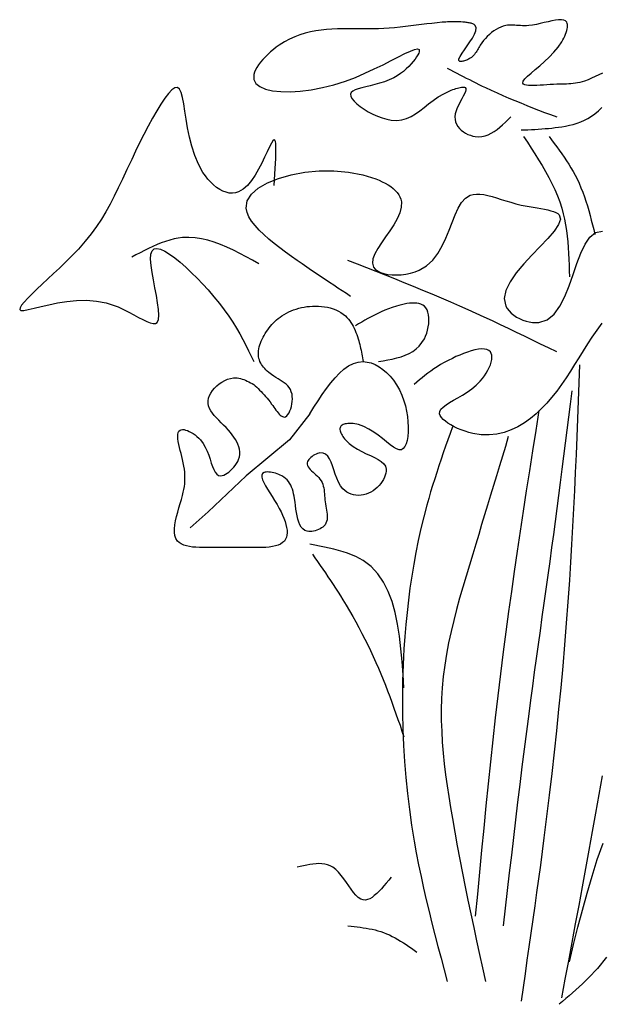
# Model space of a CAD drawing. Extents: x 0.009 to 0.858, y 0.022 to 0.842.
# Tile 1 of 2: x 0.009 to 0.485, y 0.022 to 0.828. Entities that reach past the tile are written whole.
import ezdxf

# ---------------------------------------------------------------- set-up
doc = ezdxf.new("R2010")
doc.units = 0
doc.header["$MEASUREMENT"] = 0
doc.layers.add('ARBOL', color=76, linetype='CONTINUOUS')

msp = doc.modelspace()

# ---------------------------------------------------------------- linework, layer by layer
at = {"layer": 'ARBOL'}
for points in [[(0.32915, 0.8231), (0.32476, 0.82257), (0.32036, 0.82207), (0.31595, 0.82162), (0.31154, 0.82124), (0.30713, 0.82094), (0.30274, 0.82074), (0.30117, 0.82069), (0.2996, 0.82066), (0.29804, 0.82064), (0.29648, 0.82063), (0.29491, 0.82063), (0.29335, 0.82063), (0.29179, 0.82064), (0.29023, 0.82066), (0.28867, 0.82068), (0.28711, 0.8207), (0.28555, 0.82072), (0.28399, 0.82074), (0.28312, 0.82074), (0.28225, 0.82075), (0.28139, 0.82076), (0.28052, 0.82076), (0.27965, 0.82076), (0.27878, 0.82077), (0.27791, 0.82077), (0.27704, 0.82076), (0.27618, 0.82076), (0.27531, 0.82075), (0.27444, 0.82075), (0.27357, 0.82074), (0.26911, 0.82064), (0.26465, 0.82045), (0.26022, 0.82014), (0.25581, 0.81969), (0.25141, 0.81906), (0.24705, 0.81823), (0.24271, 0.81716), (0.2384, 0.81584), (0.23412, 0.81422), (0.22987, 0.8123), (0.22566, 0.81002), (0.22149, 0.80738), (0.21905, 0.80563), (0.21664, 0.80377), (0.2143, 0.80181), (0.21206, 0.79977), (0.20994, 0.79768), (0.20796, 0.79556), (0.20616, 0.79343), (0.20455, 0.7913), (0.20317, 0.78921), (0.20205, 0.78717), (0.2012, 0.78521), (0.20066, 0.78334), (0.20065, 0.77939), (0.20234, 0.77609), (0.20554, 0.77344), (0.2101, 0.77143), (0.21586, 0.77006), (0.22264, 0.76933), (0.23028, 0.76923), (0.23863, 0.76975), (0.2475, 0.77089), (0.25674, 0.77265), (0.26618, 0.77502), (0.27566, 0.778), (0.28376, 0.78104), (0.29165, 0.78438), (0.29924, 0.78787), (0.30641, 0.79137), (0.31306, 0.79474), (0.31909, 0.79782), (0.32438, 0.80046), (0.32882, 0.80253), (0.33232, 0.80386), (0.33477, 0.80433), (0.33605, 0.80377), (0.33607, 0.80204), (0.33563, 0.80082), (0.33491, 0.79937), (0.33393, 0.79772), (0.3327, 0.79591), (0.33122, 0.79399), (0.32952, 0.79199), (0.32761, 0.78996), (0.32549, 0.78793), (0.32318, 0.78595), (0.32069, 0.78405), (0.31804, 0.78228), (0.31524, 0.78067), (0.31149, 0.77891), (0.30761, 0.77744), (0.30367, 0.77619), (0.29976, 0.77513), (0.29596, 0.77421), (0.29237, 0.77337), (0.28907, 0.77256), (0.28613, 0.77174), (0.28365, 0.77085), (0.28172, 0.76985), (0.28042, 0.76869), (0.27982, 0.76732), (0.28003, 0.76562), (0.28101, 0.76369), (0.28269, 0.76161), (0.28495, 0.75943), (0.28772, 0.75721), (0.29088, 0.75502), (0.29436, 0.75292), (0.29806, 0.75097), (0.30189, 0.74923), (0.30574, 0.74778), (0.30953, 0.74666), (0.31316, 0.74595), (0.31771, 0.7457), (0.32188, 0.74619), (0.32576, 0.74734), (0.32942, 0.74904), (0.33296, 0.75118), (0.33645, 0.75366), (0.33998, 0.75638), (0.34363, 0.75924), (0.34748, 0.76213), (0.35161, 0.76495), (0.35612, 0.76761), (0.36107, 0.76999), (0.36233, 0.7705), (0.3636, 0.77099), (0.36486, 0.77144), (0.36611, 0.77185), (0.36733, 0.7722), (0.3685, 0.7725), (0.3696, 0.77273), (0.37062, 0.77289), (0.37155, 0.77297), (0.37236, 0.77297), (0.37304, 0.77286), (0.37357, 0.77266), (0.37418, 0.77194), (0.37425, 0.77083), (0.37386, 0.76937), (0.37311, 0.76763), (0.37209, 0.76563), (0.3709, 0.76344), (0.36962, 0.76109), (0.36835, 0.75863), (0.36719, 0.7561), (0.36622, 0.75356), (0.36554, 0.75105), (0.36524, 0.74862), (0.36536, 0.74651), (0.36582, 0.74451), (0.36661, 0.74263), (0.36768, 0.74088), (0.36899, 0.73926), (0.37051, 0.73779), (0.37219, 0.73648), (0.37401, 0.73534), (0.37593, 0.73437), (0.37791, 0.73358), (0.37992, 0.73299), (0.38191, 0.73259), (0.3847, 0.73239), (0.38739, 0.73259), (0.39, 0.73316), (0.39254, 0.73405), (0.395, 0.73523), (0.39741, 0.73667), (0.39976, 0.73833), (0.40208, 0.74017), (0.40436, 0.74215), (0.40661, 0.74425), (0.40885, 0.74642), (0.41107, 0.74862)], [(0.486, 0.78448), (0.4831, 0.78308), (0.48014, 0.78166), (0.47719, 0.7803), (0.47429, 0.77906), (0.47149, 0.778), (0.4695, 0.77736), (0.46758, 0.77685), (0.4657, 0.77645), (0.46387, 0.77614), (0.46205, 0.77591), (0.46024, 0.77574), (0.45842, 0.77563), (0.45657, 0.77555), (0.45467, 0.7755), (0.45272, 0.77545), (0.45069, 0.7754), (0.44857, 0.77533), (0.44596, 0.77521), (0.44325, 0.77505), (0.44049, 0.77488), (0.43773, 0.77472), (0.43502, 0.77456), (0.4324, 0.77445), (0.42993, 0.77438), (0.42766, 0.77437), (0.42563, 0.77445), (0.42389, 0.77462), (0.4225, 0.77491), (0.42149, 0.77533), (0.42075, 0.77638), (0.42115, 0.77784), (0.42253, 0.77969), (0.42474, 0.78191), (0.42761, 0.78447), (0.43099, 0.78734), (0.4347, 0.79052), (0.43859, 0.79397), (0.4425, 0.79767), (0.44627, 0.8016), (0.44974, 0.80573), (0.45274, 0.81005), (0.45366, 0.81162), (0.4545, 0.8132), (0.45525, 0.81476), (0.4559, 0.8163), (0.45644, 0.81781), (0.45688, 0.81926), (0.45721, 0.82065), (0.45741, 0.82195), (0.45749, 0.82316), (0.45744, 0.82426), (0.45724, 0.82524), (0.45691, 0.82608), (0.45587, 0.82726), (0.45435, 0.82796), (0.45241, 0.82824), (0.4501, 0.82818), (0.44749, 0.82784), (0.44464, 0.82729), (0.4416, 0.8266), (0.43843, 0.82583), (0.43519, 0.82506), (0.43194, 0.82436), (0.42875, 0.82378), (0.42566, 0.82341), (0.42388, 0.8233), (0.42216, 0.82327), (0.42049, 0.8233), (0.41887, 0.82338), (0.41728, 0.82348), (0.41573, 0.82358), (0.41422, 0.82368), (0.41272, 0.82375), (0.41125, 0.82378), (0.40979, 0.82374), (0.40835, 0.82362), (0.40691, 0.82341), (0.40489, 0.82292), (0.40289, 0.82222), (0.40092, 0.82132), (0.39898, 0.82026), (0.39708, 0.81903), (0.39525, 0.81766), (0.39348, 0.81616), (0.3918, 0.81455), (0.3902, 0.81286), (0.38871, 0.81108), (0.38733, 0.80925), (0.38607, 0.80738), (0.38548, 0.80641), (0.3849, 0.80543), (0.38434, 0.80445), (0.38378, 0.80349), (0.3832, 0.80254), (0.3826, 0.80161), (0.38196, 0.8007), (0.38126, 0.79982), (0.38051, 0.79898), (0.37968, 0.79817), (0.37876, 0.79741), (0.37774, 0.7967), (0.37703, 0.79627), (0.37628, 0.79586), (0.3755, 0.79549), (0.37472, 0.79514), (0.37393, 0.79484), (0.37316, 0.79458), (0.37241, 0.79435), (0.37169, 0.79418), (0.37102, 0.79406), (0.37041, 0.79399), (0.36987, 0.79398), (0.36941, 0.79403), (0.36848, 0.79473), (0.36859, 0.79617), (0.36954, 0.79823), (0.37111, 0.80076), (0.37311, 0.80365), (0.37533, 0.80678), (0.37758, 0.81002), (0.37963, 0.81323), (0.3813, 0.8163), (0.38237, 0.81911), (0.38264, 0.82152), (0.38191, 0.82341), (0.38151, 0.82382), (0.38102, 0.82418), (0.38047, 0.82451), (0.37985, 0.82479), (0.37917, 0.82504), (0.37845, 0.82526), (0.37768, 0.82545), (0.37689, 0.82561), (0.37607, 0.82575), (0.37524, 0.82588), (0.3744, 0.82598), (0.37357, 0.82608), (0.37183, 0.82625), (0.37014, 0.82638), (0.36849, 0.82647), (0.36688, 0.82653), (0.36531, 0.82655), (0.36376, 0.82655), (0.36224, 0.82652), (0.36074, 0.82647), (0.35926, 0.8264), (0.35778, 0.82631), (0.3563, 0.8262), (0.35482, 0.82608), (0.35066, 0.82569), (0.34644, 0.82523), (0.34217, 0.82473), (0.33786, 0.8242), (0.33352, 0.82365), (0.32915, 0.8231)], [(0.35899, 0.78868), (0.36158, 0.78731), (0.36416, 0.78594), (0.36675, 0.78457), (0.36934, 0.7832), (0.37194, 0.78184), (0.37453, 0.78049), (0.37714, 0.77915), (0.37974, 0.77783), (0.38236, 0.77651), (0.38498, 0.77521), (0.3876, 0.77392), (0.39024, 0.77266), (0.395, 0.77043), (0.39978, 0.76826), (0.40459, 0.76615), (0.40942, 0.76408), (0.41427, 0.76205), (0.41914, 0.76007), (0.42403, 0.75811), (0.42892, 0.75618), (0.43382, 0.75427), (0.43874, 0.75238), (0.44365, 0.7505), (0.44857, 0.74862)], [(0.21732, 0.69253), (0.21763, 0.69721), (0.21792, 0.70182), (0.21819, 0.7063), (0.21842, 0.71058), (0.2186, 0.71461), (0.21871, 0.7183), (0.21875, 0.7216), (0.21869, 0.72445), (0.21854, 0.72676), (0.21827, 0.72849), (0.21787, 0.72957), (0.21732, 0.72992), (0.21632, 0.72917), (0.21504, 0.72714), (0.21347, 0.72407), (0.21163, 0.72018), (0.20953, 0.7157), (0.20718, 0.71087), (0.20458, 0.7059), (0.20174, 0.70104), (0.19867, 0.69651), (0.19538, 0.69254), (0.19187, 0.68935), (0.18816, 0.68719), (0.18567, 0.68643), (0.18312, 0.68615), (0.18053, 0.68633), (0.17792, 0.68693), (0.17531, 0.68792), (0.17274, 0.68927), (0.1702, 0.69095), (0.16774, 0.69293), (0.16536, 0.69518), (0.1631, 0.69766), (0.16097, 0.70035), (0.15899, 0.70321), (0.15526, 0.70992), (0.15225, 0.71711), (0.14986, 0.72459), (0.14798, 0.73216), (0.14649, 0.73963), (0.14529, 0.7468), (0.14428, 0.75347), (0.14334, 0.75946), (0.14236, 0.76457), (0.14125, 0.7686), (0.13988, 0.77136), (0.13816, 0.77266), (0.13609, 0.77239), (0.13364, 0.77075), (0.13087, 0.7679), (0.12784, 0.76399), (0.12459, 0.75918), (0.1212, 0.75364), (0.1177, 0.74752), (0.11416, 0.74098), (0.11063, 0.7342), (0.10716, 0.72731), (0.10382, 0.72049), (0.10066, 0.7139), (0.09671, 0.70553), (0.09308, 0.69777), (0.08966, 0.69053), (0.08635, 0.68373), (0.08303, 0.67726), (0.0796, 0.67105), (0.07595, 0.66498), (0.07198, 0.65898), (0.06757, 0.65295), (0.06262, 0.6468), (0.05702, 0.64044), (0.05066, 0.63377), (0.04622, 0.62937), (0.04157, 0.62489), (0.0368, 0.62039), (0.03205, 0.61595), (0.02744, 0.61163), (0.02308, 0.60752), (0.01909, 0.60367), (0.0156, 0.60017), (0.01273, 0.59709), (0.01059, 0.59449), (0.0093, 0.59245), (0.00899, 0.59103), (0.01, 0.59022), (0.0124, 0.59023), (0.01605, 0.59088), (0.0208, 0.59199), (0.02648, 0.59338), (0.03296, 0.59489), (0.04007, 0.59633), (0.04766, 0.59753), (0.05559, 0.59831), (0.06369, 0.5985), (0.07182, 0.59791), (0.07982, 0.59638), (0.08472, 0.59487), (0.08947, 0.59303), (0.09405, 0.59097), (0.09841, 0.58879), (0.10252, 0.5866), (0.10635, 0.58452), (0.10987, 0.58265), (0.11303, 0.58111), (0.11581, 0.58), (0.11817, 0.57943), (0.12007, 0.57951), (0.12149, 0.58035), (0.12259, 0.58273), (0.12293, 0.58638), (0.12266, 0.59107), (0.12193, 0.59653), (0.12088, 0.60253), (0.11967, 0.60883), (0.11844, 0.61518), (0.11735, 0.62133), (0.11655, 0.62705), (0.11617, 0.63208), (0.11638, 0.63618), (0.11732, 0.63911), (0.11899, 0.64064), (0.12136, 0.64101), (0.12434, 0.64034), (0.12784, 0.63875), (0.13175, 0.63636), (0.136, 0.63328), (0.14048, 0.62964), (0.1451, 0.62554), (0.14977, 0.62112), (0.1544, 0.61649), (0.15889, 0.61176), (0.16316, 0.60706), (0.16804, 0.60138), (0.17247, 0.5959), (0.17648, 0.59061), (0.18011, 0.58548), (0.18341, 0.58051), (0.18642, 0.57566), (0.18918, 0.57093), (0.19172, 0.56629), (0.1941, 0.56173), (0.19636, 0.55722), (0.19853, 0.55275), (0.20066, 0.5483)], [(0.41941, 0.73794), (0.42224, 0.73806), (0.42506, 0.73819), (0.42789, 0.73832), (0.4307, 0.73847), (0.43351, 0.73864), (0.43631, 0.73882), (0.43909, 0.73903), (0.44186, 0.73927), (0.44461, 0.73955), (0.44734, 0.73986), (0.45005, 0.74021), (0.45274, 0.74061), (0.45592, 0.74115), (0.45907, 0.7418), (0.46217, 0.74256), (0.46524, 0.74348), (0.46826, 0.74457), (0.47124, 0.74586), (0.47418, 0.74738), (0.47707, 0.74916), (0.47991, 0.75121), (0.48271, 0.75357), (0.48546, 0.75626)], [(0.42149, 0.73259), (0.42463, 0.72786), (0.42775, 0.72312), (0.43082, 0.71837), (0.43382, 0.7136), (0.43674, 0.7088), (0.43954, 0.70396), (0.44221, 0.69909), (0.44472, 0.69416), (0.44705, 0.68918), (0.44918, 0.68414), (0.45108, 0.67902), (0.45274, 0.67383), (0.45394, 0.66937), (0.45496, 0.66485), (0.45583, 0.66028), (0.45654, 0.65567), (0.45713, 0.65102), (0.45761, 0.64633), (0.45799, 0.64161), (0.45828, 0.63687), (0.45852, 0.6321), (0.4587, 0.62732), (0.45885, 0.62254), (0.45899, 0.61774)], [(0.44232, 0.73259), (0.44443, 0.7298), (0.44653, 0.72699), (0.44861, 0.72418), (0.45067, 0.72136), (0.45269, 0.71852), (0.45467, 0.71566), (0.45661, 0.71278), (0.45848, 0.70987), (0.46029, 0.70693), (0.46203, 0.70395), (0.46368, 0.70093), (0.46524, 0.69787), (0.46691, 0.69431), (0.46847, 0.69069), (0.46991, 0.68701), (0.47126, 0.68329), (0.47252, 0.67953), (0.4737, 0.67573), (0.47482, 0.6719), (0.47589, 0.66804), (0.47691, 0.66417), (0.4779, 0.66028), (0.47887, 0.65637), (0.47982, 0.65247)], [(0.27982, 0.60172), (0.2764, 0.60396), (0.27296, 0.60621), (0.26951, 0.60847), (0.26603, 0.61077), (0.26251, 0.61309), (0.25895, 0.61546), (0.25533, 0.61789), (0.25164, 0.62037), (0.24788, 0.62293), (0.24404, 0.62556), (0.24011, 0.62828), (0.23607, 0.6311), (0.23139, 0.63441), (0.22664, 0.63784), (0.22192, 0.64136), (0.21731, 0.64495), (0.21289, 0.64859), (0.20875, 0.65227), (0.20496, 0.65595), (0.20163, 0.65963), (0.19882, 0.66328), (0.19663, 0.66688), (0.19513, 0.6704), (0.19441, 0.67383), (0.19524, 0.6798), (0.19862, 0.68532), (0.20423, 0.6903), (0.21173, 0.69466), (0.2208, 0.69834), (0.23111, 0.70123), (0.24233, 0.70327), (0.25414, 0.70438), (0.2662, 0.70448), (0.27819, 0.70348), (0.28979, 0.7013), (0.30066, 0.69787), (0.30329, 0.69678), (0.30583, 0.6956), (0.30826, 0.69433), (0.31056, 0.69298), (0.3127, 0.69154), (0.31466, 0.69002), (0.31642, 0.68842), (0.31796, 0.68673), (0.31926, 0.68496), (0.3203, 0.68311), (0.32105, 0.68118), (0.32149, 0.67918), (0.32141, 0.67477), (0.32016, 0.6701), (0.31799, 0.66525), (0.31516, 0.66028), (0.31191, 0.65529), (0.30849, 0.65033), (0.30516, 0.6455), (0.30217, 0.64086), (0.29976, 0.63649), (0.2982, 0.63246), (0.29772, 0.62886), (0.29857, 0.62576), (0.29993, 0.62405), (0.30188, 0.62259), (0.30433, 0.62138), (0.30721, 0.62043), (0.31044, 0.61975), (0.31393, 0.61935), (0.31761, 0.61923), (0.32141, 0.61939), (0.32523, 0.61985), (0.329, 0.62062), (0.33264, 0.62169), (0.33607, 0.62309), (0.34206, 0.62674), (0.34707, 0.63143), (0.35127, 0.63692), (0.35481, 0.64298), (0.35784, 0.64939), (0.36052, 0.6559), (0.363, 0.66231), (0.36542, 0.66836), (0.36796, 0.67384), (0.37075, 0.67851), (0.37396, 0.68215), (0.37774, 0.68452), (0.38021, 0.68523), (0.3829, 0.68551), (0.3858, 0.68542), (0.3889, 0.68499), (0.39218, 0.6843), (0.39564, 0.6834), (0.39927, 0.68233), (0.40304, 0.68116), (0.40696, 0.67993), (0.411, 0.67871), (0.41515, 0.67755), (0.41941, 0.6765), (0.4227, 0.67581), (0.426, 0.67519), (0.42927, 0.67463), (0.43247, 0.6741), (0.43556, 0.67358), (0.4385, 0.67305), (0.44125, 0.67249), (0.44376, 0.67188), (0.446, 0.67119), (0.44792, 0.67042), (0.44949, 0.66952), (0.45066, 0.66849), (0.45174, 0.66497), (0.4502, 0.66047), (0.44656, 0.65511), (0.44136, 0.64907), (0.43512, 0.64248), (0.42837, 0.6355), (0.42165, 0.62827), (0.41548, 0.62095), (0.41039, 0.61369), (0.40691, 0.60662), (0.40557, 0.59991), (0.40691, 0.59371), (0.40809, 0.59169), (0.40961, 0.58977), (0.41143, 0.58798), (0.41351, 0.58631), (0.4158, 0.58481), (0.41825, 0.58349), (0.42083, 0.58236), (0.42349, 0.58145), (0.42617, 0.58077), (0.42885, 0.58035), (0.43147, 0.5802), (0.43399, 0.58035), (0.44077, 0.58261), (0.44644, 0.58724), (0.45119, 0.59375), (0.45523, 0.60164), (0.45875, 0.61041), (0.46197, 0.61957), (0.46508, 0.62864), (0.46828, 0.6371), (0.47178, 0.64448), (0.47578, 0.65028), (0.48047, 0.65399), (0.48607, 0.65514)], [(0.20482, 0.62843), (0.19959, 0.63132), (0.19437, 0.63417), (0.18914, 0.63692), (0.18391, 0.63954), (0.17869, 0.64196), (0.17348, 0.64415), (0.16827, 0.64607), (0.16306, 0.64765), (0.15786, 0.64887), (0.15268, 0.64966), (0.14749, 0.64998), (0.14232, 0.6498), (0.13883, 0.64936), (0.13535, 0.64869), (0.13187, 0.6478), (0.12839, 0.64673), (0.12492, 0.64548), (0.12145, 0.64409), (0.11798, 0.64256), (0.11451, 0.64093), (0.11105, 0.63922), (0.10758, 0.63744), (0.10412, 0.63561), (0.10066, 0.63377)], [(0.44857, 0.55631), (0.44201, 0.55951), (0.43545, 0.56271), (0.42889, 0.5659), (0.42232, 0.56908), (0.41574, 0.57224), (0.40916, 0.57539), (0.40256, 0.57852), (0.39596, 0.58162), (0.38934, 0.58469), (0.38271, 0.58773), (0.37607, 0.59074), (0.36941, 0.59371), (0.36185, 0.59701), (0.35427, 0.60027), (0.34668, 0.60348), (0.33906, 0.60665), (0.33143, 0.60979), (0.32379, 0.61289), (0.31613, 0.61596), (0.30846, 0.61902), (0.30079, 0.62205), (0.29311, 0.62508), (0.28543, 0.62809), (0.27774, 0.6311)], [(0.20066, 0.5296), (0.20184, 0.52848), (0.20303, 0.52734), (0.20422, 0.52619), (0.20541, 0.52502), (0.20661, 0.5238), (0.20781, 0.52254), (0.20902, 0.52123), (0.21024, 0.51986), (0.21147, 0.51842), (0.21272, 0.5169), (0.21397, 0.51529), (0.21524, 0.51358), (0.21612, 0.51234), (0.21701, 0.51109), (0.2179, 0.50983), (0.21879, 0.5086), (0.21968, 0.50743), (0.22056, 0.50634), (0.22144, 0.50535), (0.22231, 0.50449), (0.22317, 0.50379), (0.22401, 0.50327), (0.22484, 0.50297), (0.22566, 0.50289), (0.2267, 0.50319), (0.22769, 0.50388), (0.22862, 0.50493), (0.22947, 0.50628), (0.23024, 0.50787), (0.2309, 0.50966), (0.23144, 0.51159), (0.23185, 0.51362), (0.23212, 0.51568), (0.23222, 0.51773), (0.23216, 0.51972), (0.23191, 0.52159), (0.23136, 0.52358), (0.23057, 0.52536), (0.22957, 0.52697), (0.22837, 0.52842), (0.227, 0.52974), (0.2255, 0.53096), (0.2239, 0.5321), (0.22221, 0.5332), (0.22048, 0.53427), (0.21872, 0.53535), (0.21696, 0.53645), (0.21524, 0.53762), (0.21402, 0.53852), (0.21283, 0.53946), (0.21169, 0.54044), (0.21061, 0.54147), (0.20959, 0.54253), (0.20864, 0.54363), (0.20777, 0.54477), (0.20698, 0.54595), (0.20628, 0.54715), (0.20569, 0.54839), (0.2052, 0.54967), (0.20482, 0.55097), (0.20454, 0.55248), (0.20441, 0.55402), (0.20441, 0.55558), (0.20454, 0.55716), (0.20479, 0.55875), (0.20514, 0.56035), (0.2056, 0.56195), (0.20614, 0.56353), (0.20676, 0.5651), (0.20744, 0.56666), (0.20819, 0.56818), (0.20899, 0.56967), (0.20994, 0.5713), (0.21095, 0.57289), (0.212, 0.57442), (0.2131, 0.57589), (0.21425, 0.57731), (0.21545, 0.57868), (0.21669, 0.57999), (0.21798, 0.58124), (0.21931, 0.58244), (0.22069, 0.58358), (0.22211, 0.58467), (0.22357, 0.58569), (0.2254, 0.58686), (0.22729, 0.58793), (0.22923, 0.58892), (0.23122, 0.58982), (0.23326, 0.59063), (0.23534, 0.59135), (0.23746, 0.59198), (0.23962, 0.59251), (0.24182, 0.59295), (0.24404, 0.5933), (0.2463, 0.59355), (0.24857, 0.59371), (0.25104, 0.59376), (0.25352, 0.5937), (0.256, 0.59352), (0.25845, 0.59321), (0.26087, 0.59278), (0.26325, 0.5922), (0.26556, 0.59149), (0.26779, 0.59064), (0.26993, 0.58964), (0.27196, 0.58848), (0.27388, 0.58717), (0.27566, 0.58569), (0.27691, 0.58447), (0.27808, 0.58315), (0.27917, 0.58176), (0.28018, 0.5803), (0.28113, 0.57877), (0.282, 0.57719), (0.28282, 0.57556), (0.28357, 0.5739), (0.28427, 0.5722), (0.28492, 0.57048), (0.28552, 0.56874), (0.28607, 0.567), (0.28654, 0.56544), (0.28697, 0.56387), (0.28737, 0.56232), (0.28775, 0.56076), (0.28811, 0.5592), (0.28845, 0.55764), (0.28877, 0.55608), (0.28908, 0.55453), (0.28938, 0.55297), (0.28967, 0.55141), (0.28996, 0.54986), (0.29024, 0.5483)], [(0.30274, 0.5483), (0.30655, 0.54895), (0.31032, 0.54963), (0.31404, 0.5504), (0.31768, 0.55127), (0.3212, 0.5523), (0.32458, 0.55353), (0.32778, 0.55498), (0.33079, 0.55669), (0.33357, 0.55872), (0.33609, 0.56108), (0.33832, 0.56383), (0.34024, 0.567), (0.34129, 0.56924), (0.34218, 0.57163), (0.34291, 0.57412), (0.34347, 0.57666), (0.34384, 0.57921), (0.34401, 0.58173), (0.34398, 0.58418), (0.34372, 0.5865), (0.34323, 0.58866), (0.34249, 0.59061), (0.3415, 0.5923), (0.34024, 0.59371), (0.33894, 0.59465), (0.33746, 0.59536), (0.33581, 0.59585), (0.33402, 0.59615), (0.33212, 0.59627), (0.33012, 0.59624), (0.32804, 0.59606), (0.32592, 0.59576), (0.32376, 0.59536), (0.32159, 0.59487), (0.31944, 0.59431), (0.31732, 0.59371), (0.31402, 0.59266), (0.31085, 0.59153), (0.30781, 0.59034), (0.30488, 0.58909), (0.30205, 0.58778), (0.29931, 0.58643), (0.29664, 0.58503), (0.29404, 0.5836), (0.29148, 0.58214), (0.28896, 0.58067), (0.28647, 0.57918), (0.28399, 0.57768)], [(0.48567, 0.57991), (0.48143, 0.57416), (0.47748, 0.56844), (0.47375, 0.56276), (0.47017, 0.55711), (0.4667, 0.55151), (0.46325, 0.54594), (0.45978, 0.54043), (0.45622, 0.53497), (0.45252, 0.52956), (0.4486, 0.52421), (0.44441, 0.51892), (0.44047, 0.51435), (0.43627, 0.50991), (0.43182, 0.50567), (0.42711, 0.50172), (0.42213, 0.49812), (0.41689, 0.49496), (0.41138, 0.49232), (0.40561, 0.49027), (0.39957, 0.48889), (0.39326, 0.48825), (0.38668, 0.48845), (0.37982, 0.48954), (0.3767, 0.49033), (0.37358, 0.49129), (0.3705, 0.4924), (0.36751, 0.49364), (0.36466, 0.49498), (0.362, 0.49641)], [(0.362, 0.49641), (0.35958, 0.49791), (0.35744, 0.49944), (0.35564, 0.50099), (0.35423, 0.50255), (0.35324, 0.50408), (0.35274, 0.50556), (0.35288, 0.50749), (0.35387, 0.50933), (0.35562, 0.51113), (0.358, 0.51293), (0.36089, 0.51478), (0.3642, 0.5167), (0.36779, 0.51875), (0.37155, 0.52096), (0.37538, 0.52338), (0.37915, 0.52605), (0.38275, 0.529), (0.38607, 0.53227), (0.38787, 0.53439), (0.38952, 0.5366), (0.39099, 0.53888), (0.39228, 0.54118), (0.39338, 0.54347), (0.39427, 0.54572), (0.39493, 0.54788), (0.39536, 0.54994), (0.39553, 0.55184), (0.39544, 0.55356), (0.39507, 0.55506), (0.39441, 0.55631), (0.39316, 0.55748), (0.3915, 0.55823), (0.38946, 0.5586), (0.38711, 0.55864), (0.38449, 0.55837), (0.38166, 0.55783), (0.37866, 0.55706), (0.37557, 0.55609), (0.37241, 0.55496), (0.36926, 0.55371), (0.36616, 0.55237), (0.36316, 0.55097), (0.35977, 0.54927), (0.35658, 0.54756), (0.35358, 0.54582), (0.35075, 0.54406), (0.34807, 0.54229), (0.34552, 0.5405), (0.34308, 0.53871), (0.34073, 0.5369), (0.33846, 0.53508), (0.33625, 0.53326), (0.33407, 0.53143), (0.33191, 0.5296)], [(0.24649, 0.50556), (0.24987, 0.51093), (0.25325, 0.51622), (0.25666, 0.52136), (0.26011, 0.52628), (0.2636, 0.53089), (0.26714, 0.53512), (0.27076, 0.53889), (0.27445, 0.54214), (0.27823, 0.54478), (0.28212, 0.54674), (0.28612, 0.54793), (0.29024, 0.5483), (0.29344, 0.54798), (0.29668, 0.54717), (0.29993, 0.54588), (0.30315, 0.54413), (0.30631, 0.54195), (0.30936, 0.53935), (0.31228, 0.53636), (0.31502, 0.533), (0.31756, 0.52928), (0.31986, 0.52524), (0.32187, 0.52089), (0.32357, 0.51625), (0.32477, 0.51202), (0.32571, 0.50767), (0.32639, 0.50329), (0.32682, 0.49896), (0.32699, 0.49477), (0.32692, 0.49079), (0.32661, 0.48712), (0.32605, 0.48382), (0.32526, 0.481), (0.32423, 0.47873), (0.32298, 0.4771), (0.32149, 0.47618), (0.31956, 0.47607), (0.31735, 0.47682), (0.31488, 0.47826), (0.31215, 0.48026), (0.30917, 0.48265), (0.30594, 0.48528), (0.30248, 0.48801), (0.29879, 0.49066), (0.29488, 0.4931), (0.29076, 0.49516), (0.28643, 0.4967), (0.28191, 0.49755), (0.2808, 0.49764), (0.27969, 0.49768), (0.2786, 0.49766), (0.27754, 0.49759), (0.27651, 0.49747), (0.27554, 0.49729), (0.27463, 0.49705), (0.2738, 0.49675), (0.27305, 0.49638), (0.27241, 0.49595), (0.27189, 0.49545), (0.27149, 0.49488), (0.27122, 0.4942), (0.27109, 0.49344), (0.2711, 0.49263), (0.27124, 0.49176), (0.2715, 0.49085), (0.27186, 0.48991), (0.27231, 0.48895), (0.27286, 0.48798), (0.27347, 0.48701), (0.27415, 0.48605), (0.27488, 0.48511), (0.27566, 0.4842), (0.27868, 0.48123), (0.282, 0.4787), (0.28553, 0.47652), (0.28914, 0.47462), (0.29275, 0.47292), (0.29624, 0.47134), (0.29951, 0.46981), (0.30247, 0.46825), (0.305, 0.46658), (0.307, 0.46473), (0.30836, 0.46261), (0.30899, 0.46016), (0.30899, 0.45865), (0.30875, 0.45704), (0.30829, 0.45537), (0.30762, 0.45364), (0.30676, 0.4519), (0.30572, 0.45017), (0.30451, 0.44848), (0.30315, 0.44684), (0.30165, 0.4453), (0.30004, 0.44387), (0.29831, 0.44258), (0.29649, 0.44146), (0.29454, 0.44051), (0.29253, 0.43977), (0.29048, 0.43924), (0.28841, 0.43892), (0.28633, 0.43881), (0.28428, 0.43891), (0.28227, 0.43924), (0.28033, 0.43977), (0.27846, 0.44053), (0.2767, 0.44151), (0.27506, 0.44271), (0.27357, 0.44413), (0.27162, 0.44669), (0.26998, 0.44964), (0.26857, 0.45286), (0.26733, 0.45622), (0.26618, 0.45961), (0.26506, 0.46289), (0.26389, 0.46594), (0.2626, 0.46865), (0.26112, 0.47088), (0.25938, 0.47252), (0.2573, 0.47344), (0.25482, 0.47351), (0.25377, 0.4733), (0.25268, 0.47296), (0.25157, 0.47251), (0.25045, 0.47196), (0.24936, 0.47133), (0.24833, 0.47062), (0.24736, 0.46984), (0.24649, 0.46902), (0.24573, 0.46817), (0.24512, 0.46728), (0.24467, 0.46639), (0.24441, 0.4655), (0.24437, 0.46437), (0.24464, 0.46326), (0.24517, 0.46216), (0.24593, 0.46107), (0.24686, 0.45999), (0.24793, 0.4589), (0.2491, 0.45782), (0.25031, 0.45672), (0.25154, 0.45561), (0.25272, 0.45448), (0.25383, 0.45333), (0.25482, 0.45215), (0.25576, 0.45077), (0.25651, 0.44936), (0.25709, 0.44791), (0.25754, 0.44642), (0.25787, 0.4449), (0.25812, 0.44335), (0.25829, 0.44176), (0.25843, 0.44015), (0.25854, 0.43851), (0.25865, 0.43685), (0.2588, 0.43516), (0.25899, 0.43345), (0.25924, 0.43176), (0.25954, 0.43007), (0.25985, 0.42837), (0.26016, 0.42669), (0.26042, 0.42503), (0.26063, 0.42339), (0.26074, 0.4218), (0.26073, 0.42025), (0.26058, 0.41877), (0.26026, 0.41735), (0.25974, 0.41601), (0.25899, 0.41475), (0.25818, 0.41379), (0.25723, 0.41289), (0.25614, 0.41208), (0.25495, 0.41135), (0.25368, 0.41072), (0.25234, 0.41018), (0.25098, 0.40975), (0.2496, 0.40943), (0.24822, 0.40923), (0.24689, 0.40916), (0.24561, 0.40922), (0.24441, 0.40941), (0.24245, 0.41014), (0.2408, 0.41131), (0.23944, 0.41286), (0.23832, 0.41476), (0.23741, 0.41695), (0.23668, 0.41937), (0.23608, 0.42199), (0.23559, 0.42474), (0.23518, 0.42758), (0.23479, 0.43046), (0.23441, 0.43332), (0.23399, 0.43612), (0.23363, 0.43814), (0.23323, 0.44009), (0.23276, 0.44197), (0.23221, 0.44378), (0.23157, 0.4455), (0.23083, 0.44713)], [(0.46732, 0.54563), (0.46677, 0.53093), (0.46621, 0.51623), (0.46564, 0.50154), (0.46505, 0.48684), (0.46443, 0.47214), (0.46379, 0.45745), (0.46311, 0.44276), (0.46239, 0.42807), (0.46163, 0.41338), (0.46081, 0.3987), (0.45993, 0.38402), (0.45899, 0.36935), (0.45777, 0.35172), (0.45645, 0.3341), (0.45503, 0.31649), (0.45351, 0.29888), (0.4519, 0.28128), (0.4502, 0.26369), (0.44841, 0.24611), (0.44653, 0.22853), (0.44456, 0.21097), (0.44251, 0.19342), (0.44037, 0.17587), (0.43816, 0.15834), (0.43671, 0.1472), (0.43523, 0.13606), (0.43372, 0.12492), (0.43219, 0.11379), (0.43064, 0.10266), (0.42907, 0.09153), (0.42748, 0.0804), (0.42588, 0.06928), (0.42427, 0.05816), (0.42266, 0.04704), (0.42103, 0.03591), (0.41941, 0.0248)], [(0.23083, 0.44713), (0.22998, 0.44867), (0.229, 0.45011), (0.22789, 0.45145), (0.22662, 0.45269), (0.22518, 0.45381), (0.22357, 0.45482), (0.22235, 0.45544), (0.22106, 0.45601), (0.21972, 0.45651), (0.21836, 0.45694), (0.21698, 0.4573), (0.21563, 0.45758), (0.21431, 0.45779), (0.21304, 0.45791), (0.21186, 0.45794), (0.21077, 0.45789), (0.20981, 0.45774), (0.20899, 0.45749), (0.20776, 0.45662), (0.2072, 0.45532), (0.20725, 0.45364), (0.20781, 0.45162), (0.20881, 0.44929), (0.21018, 0.44671), (0.21183, 0.44391), (0.21367, 0.44093), (0.21564, 0.43782), (0.21766, 0.43462), (0.21963, 0.43137), (0.22149, 0.42811), (0.22292, 0.42537), (0.2242, 0.42268), (0.22531, 0.42004), (0.22624, 0.41747), (0.22697, 0.41499), (0.22751, 0.41262), (0.22782, 0.41036), (0.2279, 0.40823), (0.22774, 0.40626), (0.22732, 0.40445), (0.22663, 0.40283), (0.22566, 0.4014), (0.22426, 0.40007), (0.22254, 0.39897), (0.22054, 0.39809), (0.21831, 0.39739), (0.21587, 0.39687), (0.21327, 0.39649), (0.21055, 0.39623), (0.20775, 0.39608), (0.2049, 0.39601), (0.20205, 0.39599), (0.19923, 0.39602), (0.19649, 0.39606), (0.19389, 0.39609), (0.19138, 0.39612), (0.18895, 0.39614), (0.18657, 0.39616), (0.18422, 0.39616), (0.1819, 0.39617), (0.17957, 0.39616), (0.17723, 0.39615), (0.17485, 0.39614), (0.17242, 0.39612), (0.16992, 0.39609), (0.16732, 0.39606), (0.16459, 0.39602), (0.16178, 0.396), (0.15893, 0.39602), (0.15609, 0.39609), (0.1533, 0.39625), (0.15058, 0.39651), (0.14799, 0.39689), (0.14555, 0.39742), (0.14331, 0.39811), (0.1413, 0.39899), (0.13957, 0.40008), (0.13816, 0.4014), (0.13684, 0.40342), (0.13604, 0.40581), (0.13567, 0.4085), (0.13569, 0.41146), (0.13603, 0.41463), (0.13664, 0.41796), (0.13744, 0.42142), (0.13838, 0.42495), (0.1394, 0.42849), (0.14044, 0.43201), (0.14143, 0.43546), (0.14232, 0.43879), (0.14291, 0.44128), (0.1434, 0.44369), (0.14378, 0.44604), (0.14406, 0.44835), (0.14423, 0.45065), (0.14429, 0.45295), (0.14425, 0.45529), (0.14409, 0.45767), (0.14382, 0.46013), (0.14344, 0.46269), (0.14294, 0.46536), (0.14232, 0.46817), (0.14173, 0.47059), (0.1411, 0.47308), (0.14046, 0.47559), (0.13985, 0.47808), (0.1393, 0.48051), (0.13885, 0.48284), (0.13853, 0.48501), (0.13839, 0.487), (0.13845, 0.48876), (0.13876, 0.49024), (0.13934, 0.49141), (0.14024, 0.49221), (0.14116, 0.49256), (0.14225, 0.49269), (0.1435, 0.4926), (0.14486, 0.49231), (0.14633, 0.49183), (0.14786, 0.49118), (0.14943, 0.49036), (0.15101, 0.48938), (0.15258, 0.48827), (0.1541, 0.48703), (0.15555, 0.48566), (0.15691, 0.4842), (0.15907, 0.48129), (0.16089, 0.47815), (0.16241, 0.47489), (0.1637, 0.47159), (0.16483, 0.46835), (0.16586, 0.46525), (0.16685, 0.46238), (0.16788, 0.45985), (0.169, 0.45773), (0.17028, 0.45612), (0.17178, 0.45512), (0.17357, 0.45482), (0.17477, 0.45499), (0.17607, 0.45541), (0.17743, 0.45605), (0.17883, 0.4569), (0.18024, 0.45792), (0.18164, 0.4591), (0.18299, 0.46041), (0.18427, 0.46183), (0.18546, 0.46334), (0.18652, 0.46492), (0.18743, 0.46653), (0.18816, 0.46817), (0.1888, 0.47028), (0.18913, 0.47237), (0.18916, 0.47446), (0.18892, 0.47653), (0.18842, 0.47858), (0.1877, 0.48062), (0.18677, 0.48263), (0.18566, 0.48461), (0.18438, 0.48656), (0.18297, 0.48848), (0.18144, 0.49036), (0.17982, 0.49221), (0.17788, 0.49428), (0.17588, 0.49631), (0.17388, 0.4983), (0.17192, 0.50026), (0.17005, 0.50221), (0.16831, 0.50415), (0.16675, 0.5061), (0.16541, 0.50806), (0.16433, 0.51004), (0.16357, 0.51206), (0.16316, 0.51413), (0.16316, 0.51625), (0.16356, 0.51833), (0.16433, 0.52043), (0.16543, 0.52252), (0.16683, 0.52457), (0.16848, 0.52653), (0.17035, 0.52837), (0.1724, 0.53006), (0.17459, 0.53156), (0.17688, 0.53283), (0.17924, 0.53384), (0.18162, 0.53456), (0.18399, 0.53494), (0.18545, 0.535), (0.18689, 0.53493), (0.18831, 0.53474), (0.18972, 0.53444), (0.19112, 0.53405), (0.1925, 0.53357), (0.19388, 0.53302), (0.19524, 0.5324), (0.1966, 0.53175), (0.19796, 0.53105), (0.19931, 0.53033), (0.20066, 0.5296)], [(0.46107, 0.52426), (0.45972, 0.51357), (0.45836, 0.50289), (0.45699, 0.4922), (0.45563, 0.48151), (0.45426, 0.47083), (0.45288, 0.46014), (0.45149, 0.44946), (0.4501, 0.43877), (0.4487, 0.42809), (0.44728, 0.41741), (0.44585, 0.40673), (0.44441, 0.39606), (0.44286, 0.3847), (0.44129, 0.37335), (0.43971, 0.362), (0.43813, 0.35065), (0.43655, 0.3393), (0.43496, 0.32796), (0.43338, 0.31661), (0.4318, 0.30526), (0.43024, 0.29391), (0.42869, 0.28255), (0.42716, 0.2712), (0.42566, 0.25984), (0.42378, 0.24539), (0.42193, 0.23094), (0.42012, 0.21648), (0.41834, 0.20202), (0.41659, 0.18755), (0.41487, 0.17308), (0.41316, 0.15861), (0.41147, 0.14414), (0.4098, 0.12966), (0.40813, 0.11518), (0.40648, 0.10071), (0.40482, 0.08623)], [(0.43399, 0.50824), (0.4314, 0.49178), (0.42881, 0.47533), (0.42624, 0.45888), (0.42369, 0.44243), (0.42117, 0.42597), (0.41868, 0.4095), (0.41623, 0.39303), (0.41383, 0.37656), (0.41148, 0.36008), (0.40919, 0.34359), (0.40697, 0.32709), (0.40482, 0.31059), (0.40258, 0.2926), (0.40042, 0.2746), (0.39834, 0.2566), (0.39633, 0.23858), (0.39439, 0.22055), (0.3925, 0.20252), (0.39066, 0.18448), (0.38886, 0.16644), (0.3871, 0.14839), (0.38535, 0.13034), (0.38363, 0.11229), (0.38191, 0.09424)], [(0.24649, 0.50556), (0.22982, 0.4842), (0.19441, 0.45482), (0.16316, 0.42544), (0.14857, 0.41208)], [(0.36316, 0.49488), (0.3613, 0.48957), (0.35944, 0.48427), (0.3576, 0.47895), (0.35577, 0.47364), (0.35396, 0.46832), (0.35218, 0.46299), (0.35043, 0.45765), (0.34871, 0.4523), (0.34704, 0.44694), (0.34541, 0.44157), (0.34384, 0.43618), (0.34232, 0.43078), (0.3398, 0.42119), (0.33746, 0.41156), (0.33531, 0.40188), (0.33334, 0.39215), (0.33155, 0.38239), (0.32993, 0.37259), (0.32848, 0.36276), (0.32719, 0.3529), (0.32606, 0.34301), (0.32508, 0.33311), (0.32426, 0.32319), (0.32357, 0.31326), (0.32288, 0.30007), (0.32244, 0.28688), (0.32225, 0.27369), (0.3223, 0.26049), (0.32261, 0.2473), (0.32317, 0.23413), (0.32398, 0.22098), (0.32505, 0.20784), (0.32638, 0.19474), (0.32796, 0.18168), (0.3298, 0.16865), (0.33191, 0.15567), (0.33365, 0.146), (0.33552, 0.13635), (0.33752, 0.12673), (0.33963, 0.11713), (0.34184, 0.10755), (0.34413, 0.09799), (0.34649, 0.08844), (0.34892, 0.0789), (0.35139, 0.06937), (0.35391, 0.05985), (0.35644, 0.05033), (0.35899, 0.04082)], [(0.40899, 0.48687), (0.40657, 0.47888), (0.40415, 0.47089), (0.40174, 0.4629), (0.39932, 0.4549), (0.39689, 0.4469), (0.39447, 0.4389), (0.39204, 0.43089), (0.38961, 0.42287), (0.38717, 0.41484), (0.38473, 0.40681), (0.38228, 0.39877), (0.37982, 0.39071), (0.37708, 0.3817), (0.37435, 0.37266), (0.37168, 0.36361), (0.36909, 0.35455), (0.3666, 0.34546), (0.36426, 0.33635), (0.36209, 0.32722), (0.36012, 0.31807), (0.35837, 0.30889), (0.35689, 0.29969), (0.3557, 0.29046), (0.35482, 0.28121), (0.35431, 0.27235), (0.35408, 0.26347), (0.35413, 0.25458), (0.35443, 0.24567), (0.35496, 0.23675), (0.35569, 0.22782), (0.35661, 0.21889), (0.35769, 0.20997), (0.3589, 0.20105), (0.36023, 0.19214), (0.36166, 0.18324), (0.36316, 0.17437), (0.36513, 0.16311), (0.36719, 0.15189), (0.3693, 0.1407), (0.37148, 0.12953), (0.37371, 0.11839), (0.37598, 0.10727), (0.3783, 0.09617), (0.38065, 0.08508), (0.38302, 0.074), (0.38542, 0.06294), (0.38783, 0.05188), (0.39024, 0.04082)], [(0.32357, 0.28121), (0.32287, 0.29199), (0.32209, 0.30269), (0.32113, 0.31322), (0.31991, 0.32347), (0.31834, 0.33338), (0.31633, 0.34284), (0.3138, 0.35177), (0.31066, 0.36008), (0.30682, 0.36769), (0.30219, 0.3745), (0.2967, 0.38042), (0.29024, 0.38537), (0.28724, 0.38714), (0.28407, 0.38873), (0.28074, 0.39017), (0.27728, 0.39147), (0.2737, 0.39265), (0.27001, 0.39372), (0.26623, 0.3947), (0.26238, 0.3956), (0.25846, 0.39643), (0.25449, 0.39722), (0.2505, 0.39798), (0.24649, 0.39873)], [(0.24857, 0.39071), (0.25071, 0.38763), (0.25285, 0.38455), (0.25498, 0.38147), (0.2571, 0.37838), (0.25922, 0.37528), (0.26132, 0.37218), (0.26341, 0.36907), (0.26548, 0.36595), (0.26754, 0.36281), (0.26957, 0.35966), (0.27159, 0.3565), (0.27357, 0.35332), (0.27632, 0.34882), (0.27901, 0.34429), (0.28165, 0.33972), (0.28422, 0.33512), (0.28675, 0.33049), (0.28921, 0.32582), (0.29161, 0.32113), (0.29396, 0.3164), (0.29625, 0.31165), (0.29847, 0.30687), (0.30064, 0.30206), (0.30274, 0.29723), (0.30467, 0.29263), (0.30655, 0.28802), (0.30839, 0.28338), (0.31018, 0.27873), (0.31194, 0.27407), (0.31366, 0.26939), (0.31536, 0.2647), (0.31703, 0.26), (0.31868, 0.25529), (0.32032, 0.25058), (0.32195, 0.24586), (0.32357, 0.24114)], [(0.45274, 0.02747), (0.45558, 0.04258), (0.45842, 0.05769), (0.46125, 0.0728), (0.46408, 0.08792), (0.46689, 0.10304), (0.4697, 0.11816), (0.47248, 0.1333), (0.47525, 0.14844), (0.47799, 0.16358), (0.48071, 0.17874), (0.48341, 0.19391), (0.48607, 0.20909)], [(0.45899, 0.05685), (0.46246, 0.07102), (0.46599, 0.08516), (0.46963, 0.09922), (0.47345, 0.11319), (0.4775, 0.12702), (0.48185, 0.14068), (0.48654, 0.15413)], [(0.31316, 0.12629), (0.31114, 0.12381), (0.30913, 0.12136), (0.30713, 0.11899), (0.30514, 0.11674), (0.30317, 0.11464), (0.30122, 0.11274), (0.29929, 0.11107), (0.2974, 0.10967), (0.29555, 0.10859), (0.29373, 0.10786), (0.29196, 0.10751), (0.29024, 0.10759), (0.28818, 0.10832), (0.28618, 0.10966), (0.28423, 0.1115), (0.28229, 0.11376), (0.28036, 0.11632), (0.27842, 0.11909), (0.27643, 0.12196), (0.27439, 0.12484), (0.27227, 0.12761), (0.27005, 0.13018), (0.26771, 0.13245), (0.26524, 0.1343), (0.26316, 0.13544), (0.26099, 0.13628), (0.25873, 0.13685), (0.25641, 0.13718), (0.25401, 0.13729), (0.25156, 0.13721), (0.24905, 0.13697), (0.24651, 0.1366), (0.24393, 0.13612), (0.24132, 0.13556), (0.2387, 0.13495), (0.23607, 0.1343)], [(0.27774, 0.08623), (0.28024, 0.08598), (0.28274, 0.08572), (0.28524, 0.08545), (0.28772, 0.08515), (0.2902, 0.08482), (0.29266, 0.08444), (0.29509, 0.08402), (0.29751, 0.08354), (0.29991, 0.083), (0.30227, 0.08238), (0.30461, 0.08168), (0.30691, 0.08088), (0.30931, 0.07994), (0.31167, 0.07889), (0.314, 0.07775), (0.3163, 0.07653), (0.31857, 0.07523), (0.32082, 0.07387), (0.32305, 0.07245), (0.32526, 0.07099), (0.32745, 0.06949), (0.32964, 0.06796), (0.33182, 0.06642), (0.33399, 0.06486)], [(0.48924, 0.0608), (0.48191, 0.0515), (0.47957, 0.04887), (0.47717, 0.04628), (0.4747, 0.04374), (0.47218, 0.04123), (0.4696, 0.03877), (0.46698, 0.03633), (0.46432, 0.03392), (0.46162, 0.03153), (0.4589, 0.02917), (0.45617, 0.02681), (0.45341, 0.02447), (0.45066, 0.02212)]]:
    msp.add_lwpolyline(points, dxfattribs=at)

doc.saveas('drawing.dxf')
